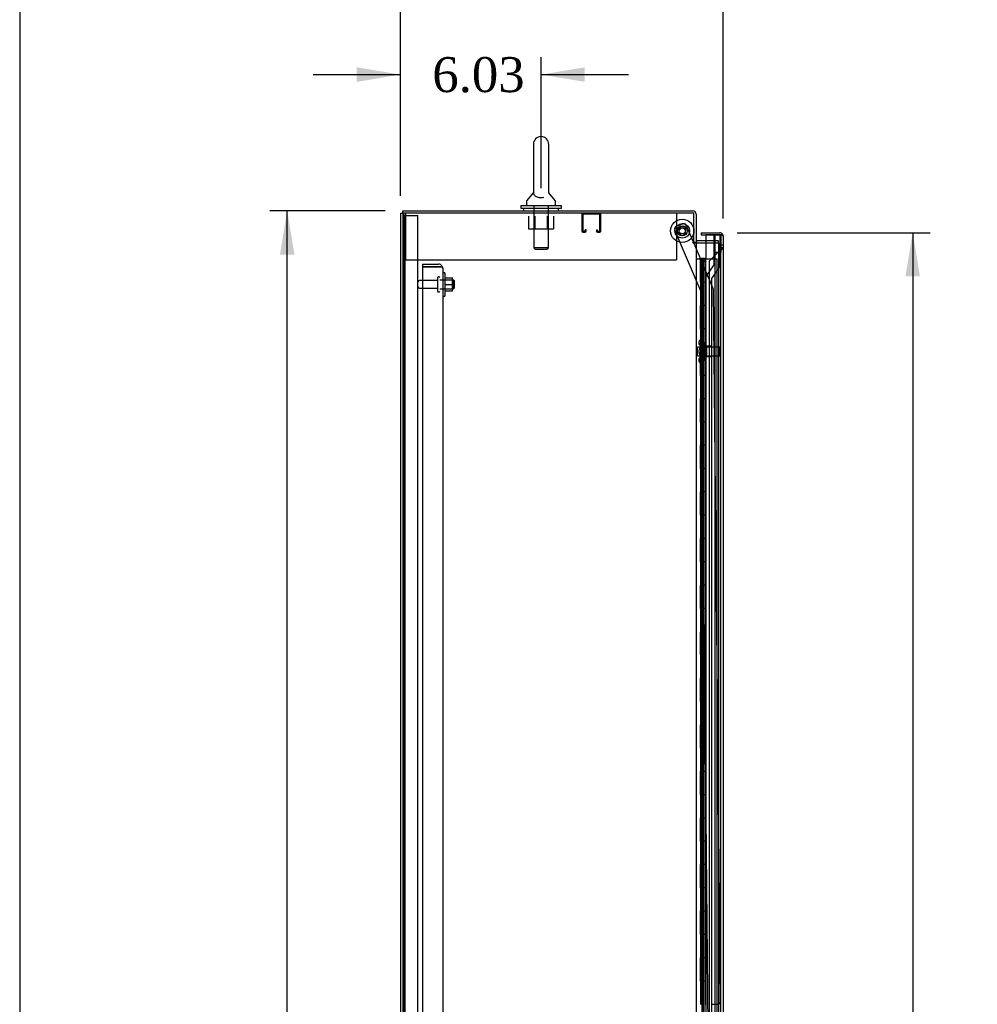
# Model space of a CAD drawing. Header units: inches. Extents: x 1 to 359, y -2 to 239.
# Tile 4 of 23: x 1 to 42, y 116 to 158. Entities that reach past the tile are written whole.
import ezdxf
from ezdxf.enums import TextEntityAlignment as Align
from ezdxf.lldxf.tags import DXFTag

# ---------------------------------------------------------------- set-up
doc = ezdxf.new("R2010")
doc.units = ezdxf.units.IN
doc.header["$MEASUREMENT"] = 0
for name, color, linetype in [('COM40565', 7, 'Continuous'), ('COM43134', 7, 'Continuous'), ('COM50799-4', 7, 'Continuous'), ('COM50800-1', 7, 'Continuous'), ('COM52265-2', 7, 'Continuous'), ('COM54578-68', 7, 'Continuous'), ('COM54837', 7, 'Continuous'), ('COM55702-64', 7, 'Continuous'), ('COM56694-4', 7, 'Continuous'), ('COM70839-4', 7, 'Continuous'), ('COM71162-6', 7, 'Continuous'), ('Default', 7, 'Continuous'), ('GSK11033', 7, 'Continuous'), ('NTS166105', 7, 'Continuous'), ('NTS166905', 7, 'Continuous'), ('NTS18147', 7, 'Continuous'), ('ROL87452', 7, 'Continuous'), ('RVT17786', 7, 'Continuous'), ('SCS00680', 7, 'Continuous'), ('STD26094', 7, 'Continuous'), ('STD26265', 7, 'Continuous'), ('WAF25059', 7, 'Continuous'), ('WAF25362', 7, 'Continuous'), ('WAF25376', 7, 'Continuous'), ('WAM254785', 7, 'Continuous'), ('WAM30038', 7, 'Continuous')]:
    doc.layers.add(name, color=color, linetype=linetype)
doc.styles.add('SEACAD_Times_New_Roman', font='times.ttf')
tags = doc.linetypes.add('HIDDEN2', pattern=[0.1875, 0.125, -0.0625]).pattern_tags.tags
tags[6:7] = [DXFTag(74, 4), DXFTag(75, 0), DXFTag(340, '0'), DXFTag(46, 0.0), DXFTag(50, 0.0), DXFTag(44, 0.0), DXFTag(45, 0.0)]
tags[4:5] = [DXFTag(74, 4), DXFTag(75, 0), DXFTag(340, '0'), DXFTag(46, 0.0), DXFTag(50, 0.0), DXFTag(44, 0.0), DXFTag(45, 0.0)]
doc.dimstyles.new('HAMMOND_(STH_-_300x200)', dxfattribs={"dimtxt": 1.5, "dimasz": 1.875, "dimexe": 0.75, "dimexo": 0.75, "dimgap": 0.375, "dimtad": 0, "dimtih": 1, "dimtoh": 1, "dimzin": 0, "dimdsep": 46, "dimtxsty": 'SEACAD_Times_New_Roman', "dimblk1": '_SE_FILLED', "dimblk2": '_SE_FILLED', "dimsah": 1, "dimcen": 0.75, "dimadec": 0, "dimazin": 0, "dimtfac": 0.8, "dimtofl": 0, "dimtmove": 0, "dimatfit": 3, "dimfxl": 1, "dimtolj": 1, "dimtzin": 0, "dimarcsym": 0})

# ---------------------------------------------------------------- blocks, each defined once
blk = doc.blocks.new('SE3')
at = {"layer": 'COM40565', "color": 7, "linetype": 'HIDDEN2'}
for p, q in [((17.885, 149.586), (17.885, 149.401)), ((17.885, 149.401), (17.885, 147.586)), ((29.51, 149.586), (29.51, 149.401)), ((29.51, 149.401), (29.51, 147.586)), ((17.885, 147.586), (29.51, 147.586))]:
    blk.add_line(p, q, dxfattribs=at)
at = {"layer": 'COM43134', "color": 7, "linetype": 'HIDDEN2'}
for p, q in [((18.601, 147.401), (18.601, 147.276)), ((18.601, 147.401), (19.291, 147.401)), ((18.601, 147.276), (18.601, 79.526)), ((19.291, 147.276), (18.601, 147.276)), ((18.601, 147.276), (19.291, 147.276)), ((19.291, 147.276), (19.291, 147.276)), ((19.291, 147.276), (19.441, 147.276)), ((19.374, 147.276), (19.291, 147.276)), ((19.374, 147.276), (19.441, 147.325)), ((19.476, 147.216), (19.476, 79.586)), ((19.476, 147.216), (19.476, 147.216)), ((19.476, 147.216), (19.476, 147.216))]:
    blk.add_line(p, q, dxfattribs=at)
for start, end in [(36.194, 90), (0.1208, 36.194), (0, 0.0589)]:
    blk.add_arc((19.291, 147.216), 0.185, start, end, dxfattribs=at)
blk.add_open_spline([(19.441, 147.276), (19.452, 147.266), (19.461, 147.256), (19.47, 147.241), (19.473, 147.236), (19.476, 147.226), (19.476, 147.221), (19.476, 147.216)], degree=3, knots=[0, 0, 0, 0, 0.5, 0.5, 0.75, 0.75, 1, 1, 1, 1], dxfattribs=at)
at = {"layer": 'COM50799-4', "color": 7, "linetype": 'Continuous'}
for p, q in [((30.575, 148.743), (30.575, 148.648)), ((30.575, 148.743), (31.369, 148.743)), ((30.575, 148.648), (31.167, 148.648)), ((30.767, 148.648), (30.767, 147.618)), ((31.369, 148.648), (30.767, 148.648)), ((31.369, 148.648), (31.369, 148.648)), ((31.369, 148.648), (31.483, 148.648)), ((31.432, 148.648), (31.369, 148.648)), ((31.432, 148.648), (31.483, 148.687)), ((31.512, 148.6), (31.512, 148.601)), ((31.512, 148.6), (31.512, 148.6)), ((31.512, 148.6), (31.512, 78.636))]:
    blk.add_line(p, q, dxfattribs=at)
at = {"layer": 'COM50799-4', "color": 7, "linetype": 'HIDDEN2'}
for p, q in [((30.709, 147.596), (30.767, 147.654)), ((30.709, 147.596), (30.767, 147.538)), ((30.667, 80.713), (30.667, 147.495)), ((30.767, 147.495), (30.667, 147.495))]:
    blk.add_line(p, q, dxfattribs=at)
at = {"layer": 'COM50799-4', "color": 7, "linetype": 'Continuous'}
for start, end in [(37.5036, 90), (0.1561, 37.5036), (0, 0.0762)]:
    blk.add_arc((31.369, 148.6), 0.143, start, end, dxfattribs=at)
at = {"layer": 'COM50799-4', "color": 7, "linetype": 'HIDDEN2'}
for radius, start in [(0.143, 135), (0.048, 153.6157)]:
    blk.add_arc((30.81, 147.495), radius, start, 180, dxfattribs=at)
at = {"layer": 'COM50799-4', "color": 7, "linetype": 'Continuous'}
blk.add_open_spline([(31.483, 148.648), (31.492, 148.64), (31.5, 148.632), (31.507, 148.62), (31.509, 148.616), (31.512, 148.608), (31.512, 148.604), (31.512, 148.6)], degree=3, knots=[0, 0, 0, 0, 0.5, 0.5, 0.75, 0.75, 1, 1, 1, 1], dxfattribs=at)
at = {"layer": 'COM50800-1', "color": 7, "linetype": 'Continuous'}
for q in [(17.664, 77.651), (17.759, 149.586)]:
    blk.add_line((17.664, 149.586), q, dxfattribs=at)
at = {"layer": 'COM50800-1', "color": 7, "linetype": 'HIDDEN2'}
blk.add_line((17.789, 149.586), (17.789, 77.651), dxfattribs=at)
at = {"layer": 'COM52265-2', "color": 7, "linetype": 'Continuous'}
for p, q in [((17.759, 149.586), (17.759, 77.651)), ((30.257, 149.586), (17.759, 149.586)), ((30.257, 148.336), (30.257, 149.586)), ((30.209, 148.336), (30.209, 148.306)), ((30.209, 148.336), (30.257, 148.336)), ((30.209, 148.306), (30.352, 148.306)), ((30.352, 148.306), (30.352, 78.931)), ((30.4, 148.306), (30.352, 148.306)), ((30.4, 148.306), (30.767, 148.306))]:
    blk.add_line(p, q, dxfattribs=at)
at = {"layer": 'COM52265-2', "color": 7, "linetype": 'HIDDEN2'}
for p, q in [((30.767, 148.306), (31.319, 148.306)), ((31.319, 148.306), (31.319, 78.931))]:
    blk.add_line(p, q, dxfattribs=at)
at = {"layer": 'COM54578-68', "color": 7, "linetype": 'Continuous'}
for p, q in [((30.352, 147.618), (30.564, 147.618)), ((30.564, 147.618), (30.767, 147.618)), ((30.564, 146.618), (30.564, 147.618)), ((30.588, 147.627), (30.588, 147.653)), ((30.588, 147.653), (30.638, 147.653)), ((30.638, 147.627), (30.588, 147.627)), ((30.6, 147.627), (30.6, 147.618)), ((30.638, 147.653), (30.663, 147.653)), ((30.638, 147.627), (30.663, 147.627)), ((30.663, 147.653), (30.713, 147.653)), ((30.713, 147.627), (30.663, 147.627)), ((30.7, 147.618), (30.7, 147.627)), ((30.713, 147.653), (30.713, 147.627)), ((30.767, 146.618), (30.767, 147.618)), ((30.767, 146.618), (30.564, 146.618)), ((30.767, 146.618), (30.564, 146.618)), ((30.564, 145.618), (30.564, 146.618)), ((30.767, 145.618), (30.767, 146.618)), ((30.767, 145.618), (30.564, 145.618)), ((30.767, 145.618), (30.564, 145.618)), ((30.564, 144.618), (30.564, 145.618)), ((30.767, 144.618), (30.767, 145.618)), ((30.767, 144.618), (30.564, 144.618)), ((30.767, 144.618), (30.564, 144.618)), ((30.564, 143.618), (30.564, 144.618)), ((30.767, 143.618), (30.767, 144.618)), ((30.767, 143.618), (30.564, 143.618)), ((30.767, 143.618), (30.564, 143.618)), ((30.564, 142.618), (30.564, 143.618)), ((30.767, 142.618), (30.767, 143.618)), ((30.767, 142.618), (30.564, 142.618)), ((30.767, 142.618), (30.564, 142.618)), ((30.564, 141.618), (30.564, 142.618)), ((30.767, 141.618), (30.767, 142.618)), ((30.767, 141.618), (30.564, 141.618)), ((30.767, 141.618), (30.564, 141.618)), ((30.564, 140.618), (30.564, 141.618)), ((30.767, 140.618), (30.767, 141.618)), ((30.767, 140.618), (30.564, 140.618)), ((30.767, 140.618), (30.564, 140.618)), ((30.564, 139.618), (30.564, 140.618)), ((30.767, 139.618), (30.767, 140.618)), ((30.767, 139.618), (30.564, 139.618)), ((30.767, 139.618), (30.564, 139.618)), ((30.564, 138.618), (30.564, 139.618)), ((30.767, 138.618), (30.767, 139.618)), ((30.767, 138.618), (30.564, 138.618)), ((30.767, 138.618), (30.564, 138.618)), ((30.564, 137.618), (30.564, 138.618)), ((30.767, 137.618), (30.767, 138.618)), ((30.767, 137.618), (30.564, 137.618)), ((30.767, 137.618), (30.564, 137.618)), ((30.564, 136.618), (30.564, 137.618)), ((30.767, 136.618), (30.767, 137.618)), ((30.767, 136.618), (30.564, 136.618)), ((30.767, 136.618), (30.564, 136.618)), ((30.564, 135.618), (30.564, 136.618)), ((30.767, 135.618), (30.767, 136.618)), ((30.767, 135.618), (30.564, 135.618)), ((30.767, 135.618), (30.564, 135.618)), ((30.564, 134.618), (30.564, 135.618)), ((30.767, 134.618), (30.767, 135.618)), ((30.767, 134.618), (30.564, 134.618)), ((30.767, 134.618), (30.564, 134.618)), ((30.564, 133.618), (30.564, 134.618)), ((30.767, 133.618), (30.767, 134.618)), ((30.767, 133.618), (30.564, 133.618)), ((30.767, 133.618), (30.564, 133.618)), ((30.564, 132.618), (30.564, 133.618)), ((30.767, 132.618), (30.767, 133.618)), ((30.767, 132.618), (30.564, 132.618)), ((30.767, 132.618), (30.564, 132.618)), ((30.564, 131.618), (30.564, 132.618)), ((30.767, 131.618), (30.767, 132.618)), ((30.767, 131.618), (30.564, 131.618)), ((30.767, 131.618), (30.564, 131.618)), ((30.564, 130.618), (30.564, 131.618)), ((30.767, 130.618), (30.767, 131.618)), ((30.767, 130.618), (30.564, 130.618)), ((30.767, 130.618), (30.564, 130.618)), ((30.564, 129.618), (30.564, 130.618)), ((30.767, 129.618), (30.767, 130.618)), ((30.767, 129.618), (30.564, 129.618)), ((30.767, 129.618), (30.564, 129.618)), ((30.564, 128.618), (30.564, 129.618)), ((30.767, 128.618), (30.767, 129.618)), ((30.767, 128.618), (30.564, 128.618)), ((30.767, 128.618), (30.564, 128.618)), ((30.564, 127.618), (30.564, 128.618)), ((30.767, 127.618), (30.767, 128.618)), ((30.767, 127.618), (30.564, 127.618)), ((30.767, 127.618), (30.564, 127.618)), ((30.564, 126.618), (30.564, 127.618)), ((30.767, 126.618), (30.767, 127.618)), ((30.767, 126.618), (30.564, 126.618)), ((30.767, 126.618), (30.564, 126.618)), ((30.564, 125.618), (30.564, 126.618)), ((30.767, 125.618), (30.767, 126.618)), ((30.767, 125.618), (30.564, 125.618)), ((30.767, 125.618), (30.564, 125.618)), ((30.564, 124.618), (30.564, 125.618)), ((30.767, 124.618), (30.767, 125.618)), ((30.767, 124.618), (30.564, 124.618)), ((30.767, 124.618), (30.564, 124.618)), ((30.564, 123.618), (30.564, 124.618)), ((30.767, 123.618), (30.767, 124.618)), ((30.767, 123.618), (30.564, 123.618)), ((30.767, 123.618), (30.564, 123.618)), ((30.564, 122.618), (30.564, 123.618)), ((30.767, 122.618), (30.767, 123.618)), ((30.767, 122.618), (30.564, 122.618)), ((30.767, 122.618), (30.564, 122.618)), ((30.564, 121.618), (30.564, 122.618)), ((30.767, 121.618), (30.767, 122.618)), ((30.767, 121.618), (30.564, 121.618)), ((30.767, 121.618), (30.564, 121.618)), ((30.564, 120.618), (30.564, 121.618)), ((30.767, 120.618), (30.767, 121.618)), ((30.767, 120.618), (30.564, 120.618)), ((30.767, 120.618), (30.564, 120.618)), ((30.564, 119.618), (30.564, 120.618)), ((30.767, 119.618), (30.767, 120.618)), ((30.767, 119.618), (30.564, 119.618)), ((30.767, 119.618), (30.564, 119.618)), ((30.564, 118.618), (30.564, 119.618)), ((30.767, 118.618), (30.767, 119.618)), ((30.767, 118.618), (30.564, 118.618)), ((30.767, 118.618), (30.564, 118.618)), ((30.564, 117.618), (30.564, 118.618)), ((30.767, 117.618), (30.767, 118.618)), ((30.767, 117.618), (30.564, 117.618)), ((30.767, 117.618), (30.564, 117.618)), ((30.564, 116.618), (30.564, 117.618)), ((30.767, 116.618), (30.767, 117.618)), ((30.767, 116.618), (30.564, 116.618)), ((30.767, 116.618), (30.564, 116.618)), ((30.564, 115.618), (30.564, 116.618)), ((30.767, 115.618), (30.767, 116.618))]:
    blk.add_line(p, q, dxfattribs=at)
at = {"layer": 'COM54578-68', "color": 7, "linetype": 'HIDDEN2'}
for p, q in [((30.533, 147.618), (30.533, 146.618)), ((30.539, 146.618), (30.539, 147.618)), ((30.6, 147.618), (30.6, 79.618)), ((30.661, 147.618), (30.661, 146.618)), ((30.7, 79.618), (30.7, 147.618)), ((30.767, 147.618), (31.255, 147.618)), ((31.255, 79.618), (31.255, 147.618)), ((30.564, 146.618), (30.533, 146.618)), ((30.533, 146.618), (30.533, 145.618)), ((30.609, 146.618), (30.609, 145.618)), ((30.65, 146.618), (30.65, 145.618)), ((30.533, 145.618), (30.533, 144.618)), ((30.564, 145.618), (30.533, 145.618)), ((30.539, 144.618), (30.539, 145.618)), ((30.661, 145.618), (30.661, 144.618)), ((30.564, 144.618), (30.533, 144.618)), ((30.533, 144.618), (30.533, 143.618)), ((30.609, 144.618), (30.609, 143.618)), ((30.65, 144.618), (30.65, 143.618)), ((30.533, 143.618), (30.533, 142.618)), ((30.564, 143.618), (30.533, 143.618)), ((30.539, 142.618), (30.539, 143.618)), ((30.661, 143.618), (30.661, 142.618)), ((30.564, 142.618), (30.533, 142.618)), ((30.533, 142.618), (30.533, 141.618)), ((30.609, 142.618), (30.609, 141.618)), ((30.65, 142.618), (30.65, 141.618)), ((30.533, 141.618), (30.533, 140.618)), ((30.564, 141.618), (30.533, 141.618)), ((30.539, 140.618), (30.539, 141.618)), ((30.661, 141.618), (30.661, 140.618)), ((30.564, 140.618), (30.533, 140.618)), ((30.533, 140.618), (30.533, 139.618)), ((30.609, 140.618), (30.609, 139.618)), ((30.65, 140.618), (30.65, 139.618)), ((30.533, 139.618), (30.533, 138.618)), ((30.564, 139.618), (30.533, 139.618)), ((30.539, 138.618), (30.539, 139.618)), ((30.661, 139.618), (30.661, 138.618)), ((30.564, 138.618), (30.533, 138.618)), ((30.533, 138.618), (30.533, 137.618)), ((30.609, 138.618), (30.609, 137.618)), ((30.65, 138.618), (30.65, 137.618)), ((30.533, 137.618), (30.533, 136.618)), ((30.564, 137.618), (30.533, 137.618)), ((30.539, 136.618), (30.539, 137.618)), ((30.661, 137.618), (30.661, 136.618)), ((30.564, 136.618), (30.533, 136.618)), ((30.533, 136.618), (30.533, 135.618)), ((30.609, 136.618), (30.609, 135.618)), ((30.65, 136.618), (30.65, 135.618)), ((30.533, 135.618), (30.533, 134.618)), ((30.564, 135.618), (30.533, 135.618)), ((30.539, 134.618), (30.539, 135.618)), ((30.661, 135.618), (30.661, 134.618)), ((30.564, 134.618), (30.533, 134.618)), ((30.533, 134.618), (30.533, 133.618)), ((30.609, 134.618), (30.609, 133.618)), ((30.65, 134.618), (30.65, 133.618)), ((30.533, 133.618), (30.533, 132.618)), ((30.564, 133.618), (30.533, 133.618)), ((30.539, 132.618), (30.539, 133.618)), ((30.661, 133.618), (30.661, 132.618)), ((30.564, 132.618), (30.533, 132.618)), ((30.533, 132.618), (30.533, 131.618)), ((30.609, 132.618), (30.609, 131.618)), ((30.65, 132.618), (30.65, 131.618)), ((30.533, 131.618), (30.533, 130.618)), ((30.564, 131.618), (30.533, 131.618)), ((30.539, 130.618), (30.539, 131.618)), ((30.661, 131.618), (30.661, 130.618)), ((30.564, 130.618), (30.533, 130.618)), ((30.533, 130.618), (30.533, 129.618)), ((30.609, 130.618), (30.609, 129.618)), ((30.65, 130.618), (30.65, 129.618)), ((30.533, 129.618), (30.533, 128.618)), ((30.564, 129.618), (30.533, 129.618)), ((30.539, 128.618), (30.539, 129.618)), ((30.661, 129.618), (30.661, 128.618)), ((30.564, 128.618), (30.533, 128.618)), ((30.533, 128.618), (30.533, 127.618)), ((30.609, 128.618), (30.609, 127.618)), ((30.65, 128.618), (30.65, 127.618)), ((30.533, 127.618), (30.533, 126.618)), ((30.564, 127.618), (30.533, 127.618)), ((30.539, 126.618), (30.539, 127.618)), ((30.661, 127.618), (30.661, 126.618)), ((30.564, 126.618), (30.533, 126.618)), ((30.533, 126.618), (30.533, 125.618)), ((30.609, 126.618), (30.609, 125.618)), ((30.65, 126.618), (30.65, 125.618)), ((30.533, 125.618), (30.533, 124.618)), ((30.564, 125.618), (30.533, 125.618)), ((30.539, 124.618), (30.539, 125.618)), ((30.661, 125.618), (30.661, 124.618)), ((30.564, 124.618), (30.533, 124.618)), ((30.533, 124.618), (30.533, 123.618)), ((30.609, 124.618), (30.609, 123.618)), ((30.65, 124.618), (30.65, 123.618)), ((30.533, 123.618), (30.533, 122.618)), ((30.564, 123.618), (30.533, 123.618)), ((30.539, 122.618), (30.539, 123.618)), ((30.661, 123.618), (30.661, 122.618)), ((30.564, 122.618), (30.533, 122.618)), ((30.533, 122.618), (30.533, 121.618)), ((30.609, 122.618), (30.609, 121.618)), ((30.65, 122.618), (30.65, 121.618)), ((30.533, 121.618), (30.533, 120.618)), ((30.564, 121.618), (30.533, 121.618)), ((30.539, 120.618), (30.539, 121.618)), ((30.661, 121.618), (30.661, 120.618)), ((30.564, 120.618), (30.533, 120.618)), ((30.533, 120.618), (30.533, 119.618)), ((30.609, 120.618), (30.609, 119.618)), ((30.65, 120.618), (30.65, 119.618)), ((30.533, 119.618), (30.533, 118.618)), ((30.564, 119.618), (30.533, 119.618)), ((30.539, 118.618), (30.539, 119.618)), ((30.661, 119.618), (30.661, 118.618)), ((30.564, 118.618), (30.533, 118.618)), ((30.533, 118.618), (30.533, 117.618)), ((30.609, 118.618), (30.609, 117.618)), ((30.65, 118.618), (30.65, 117.618)), ((30.533, 117.618), (30.533, 116.618)), ((30.564, 117.618), (30.533, 117.618)), ((30.539, 116.618), (30.539, 117.618)), ((30.661, 117.618), (30.661, 116.618)), ((30.564, 116.618), (30.533, 116.618)), ((30.533, 116.618), (30.533, 115.618)), ((30.609, 116.618), (30.609, 115.618)), ((30.65, 116.618), (30.65, 115.618))]:
    blk.add_line(p, q, dxfattribs=at)
at = {"layer": 'COM54837', "color": 7, "linetype": 'HIDDEN2'}
for p, q in [((25.444, 149.543), (25.444, 148.816)), ((25.484, 149.543), (25.484, 148.816)), ((26.214, 149.546), (25.487, 149.546)), ((26.217, 148.816), (26.217, 149.543)), ((26.257, 148.816), (26.257, 149.543)), ((25.487, 148.813), (25.589, 148.813)), ((25.592, 148.816), (25.592, 148.867)), ((25.632, 148.867), (25.592, 148.867)), ((25.632, 148.816), (25.632, 148.867)), ((26.069, 148.867), (26.069, 148.816)), ((26.069, 148.867), (26.109, 148.867)), ((26.109, 148.867), (26.109, 148.816)), ((26.112, 148.813), (26.214, 148.813)), ((25.487, 148.773), (25.589, 148.773)), ((26.112, 148.773), (26.214, 148.773))]:
    blk.add_line(p, q, dxfattribs=at)
for centre, radius, start, end in [((25.487, 149.543), 0.043, 90, 180), ((25.487, 149.543), 0.003, 90, 180), ((26.214, 149.543), 0.043, 0, 90), ((26.214, 149.543), 0.003, 0, 90), ((25.487, 148.816), 0.043, 180, 270), ((25.487, 148.816), 0.003, 180, 270), ((25.589, 148.816), 0.003, 270, 0), ((25.589, 148.816), 0.043, 270, 0), ((26.112, 148.816), 0.043, 180, 270), ((26.112, 148.816), 0.003, 180, 270), ((26.214, 148.816), 0.003, 270, 0), ((26.214, 148.816), 0.043, 270, 0)]:
    blk.add_arc(centre, radius, start, end, dxfattribs=at)
at = {"layer": 'COM55702-64', "color": 7, "linetype": 'HIDDEN2'}
for p, q in [((17.861, 149.483), (17.789, 149.483)), ((17.861, 77.733), (17.861, 149.483)), ((17.861, 149.483), (17.977, 149.483)), ((17.977, 149.483), (18.227, 149.483)), ((18.227, 149.483), (18.414, 149.483)), ((18.414, 77.733), (18.414, 149.483))]:
    blk.add_line(p, q, dxfattribs=at)
at = {"layer": 'COM56694-4', "color": 7, "linetype": 'HIDDEN2'}
for p, q in [((31.369, 147.98), (30.912, 147.523)), ((31.417, 148.22), (31.512, 148.22)), ((31.512, 148.095), (31.417, 148.095)), ((30.912, 147.523), (30.912, 79.713))]:
    blk.add_line(p, q, dxfattribs=at)
at = {"layer": 'COM56694-4', "color": 7, "linetype": 'Continuous'}
for start, end in [(23.9858, 37.5036), (0, 21.6197)]:
    blk.add_arc((31.369, 148.6), 0.143, start, end, dxfattribs=at)
at = {"layer": 'COM56694-4', "color": 7, "linetype": 'HIDDEN2'}
for points in [[(31.369, 147.98), (31.388, 147.99), (31.407, 147.999), (31.441, 148.019), (31.457, 148.028), (31.484, 148.047), (31.494, 148.057), (31.509, 148.076), (31.512, 148.086), (31.512, 148.095)], [(31.369, 147.98), (31.376, 147.99), (31.382, 147.999), (31.394, 148.019), (31.399, 148.028), (31.408, 148.047), (31.411, 148.057), (31.416, 148.076), (31.417, 148.086), (31.417, 148.095)]]:
    blk.add_open_spline(points, degree=3, knots=[0, 0, 0, 0, 0.25, 0.25, 0.5, 0.5, 0.75, 0.75, 1, 1, 1, 1], dxfattribs=at)
at = {"layer": 'COM70839-4', "color": 7, "linetype": 'HIDDEN2'}
for p, q in [((30.564, 146.212), (29.438, 148.857)), ((29.504, 149.021), (29.762, 149.131)), ((30.237, 148.336), (29.926, 149.065)), ((31.085, 146.346), (30.25, 148.306)), ((31.394, 115.748), (31.095, 146.298)), ((30.876, 114.368), (30.564, 146.212)), ((31.059, 115.62), (31.27, 115.622))]:
    blk.add_line(p, q, dxfattribs=at)
at = {"layer": 'COM70839-4', "color": 7, "linetype": 'Continuous'}
blk.add_line((30.25, 148.306), (30.237, 148.336), dxfattribs=at)
at = {"layer": 'COM70839-4', "color": 7, "linetype": 'HIDDEN2'}
blk.add_circle((29.757, 148.824), 0.129, dxfattribs=at)
for centre, start, end in [((29.553, 148.906), 113.0727, 203.0727), ((29.811, 149.016), 23.0727, 113.0727), ((30.97, 146.297), 0.5607, 23.0727), ((31.269, 115.747), 270.5607, 0.5607)]:
    blk.add_arc(centre, 0.125, start, end, dxfattribs=at)
at = {"layer": 'COM71162-6', "color": 7, "linetype": 'Continuous'}
for p, q in [((17.759, 149.681), (30.209, 149.681)), ((17.759, 149.586), (17.759, 149.681)), ((30.352, 149.538), (30.352, 148.336)), ((30.767, 148.401), (30.4, 148.401)), ((30.257, 148.336), (30.352, 148.336))]:
    blk.add_line(p, q, dxfattribs=at)
at = {"layer": 'COM71162-6', "color": 7, "linetype": 'HIDDEN2'}
for p, q in [((31.319, 148.401), (30.767, 148.401)), ((31.319, 148.306), (31.319, 148.401))]:
    blk.add_line(p, q, dxfattribs=at)
at = {"layer": 'COM71162-6', "color": 7, "linetype": 'Continuous'}
for centre, radius, start, end in [((30.209, 149.538), 0.143, 0, 90), ((30.4, 148.449), 0.048, 180, 270), ((30.4, 148.449), 0.143, 232.2051, 270)]:
    blk.add_arc(centre, radius, start, end, dxfattribs=at)
at = {"layer": 'COM71162-6', "color": 7, "linetype": 'HIDDEN2'}
blk.add_arc((30.209, 149.538), 0.048, 0, 90, dxfattribs=at)
at = {"layer": 'GSK11033', "color": 7, "linetype": 'HIDDEN2'}
for p, q in [((31.368, 148.639), (31.118, 148.639)), ((31.118, 148.639), (31.118, 147.371)), ((31.167, 147.898), (31.167, 148.648)), ((31.368, 148.639), (31.368, 147.293)), ((31.417, 148.648), (31.417, 147.898)), ((31.417, 147.898), (31.167, 147.898)), ((31.167, 79.338), (31.167, 147.898)), ((31.417, 147.898), (31.167, 147.898)), ((31.417, 79.338), (31.417, 147.898)), ((31.118, 147.371), (30.762, 146.864)), ((31.368, 147.293), (31.012, 146.785)), ((30.762, 146.864), (30.762, 80.364)), ((31.012, 146.785), (31.012, 80.443))]:
    blk.add_line(p, q, dxfattribs=at)
at = {"layer": 'GSK11033', "color": 7, "linetype": 'Continuous'}
for p, q in [((31.167, 148.648), (31.417, 148.648)), ((31.167, 148.648), (31.167, 148.648)), ((31.417, 148.648), (31.417, 148.648))]:
    blk.add_line(p, q, dxfattribs=at)
at = {"layer": 'NTS166105', "color": 7, "linetype": 'HIDDEN2'}
for p, q in [((19.572, 146.802), (19.892, 146.802)), ((19.892, 146.527), (19.892, 146.802)), ((19.572, 146.527), (19.892, 146.527)), ((19.892, 146.252), (19.892, 146.527)), ((19.572, 146.252), (19.892, 146.252))]:
    blk.add_line(p, q, dxfattribs=at)
at = {"layer": 'NTS166905', "color": 7, "linetype": 'HIDDEN2'}
for p, q in [((23.162, 149.461), (23.162, 148.916)), ((23.434, 149.461), (23.434, 148.916)), ((23.96, 149.461), (23.96, 148.916)), ((24.235, 149.461), (24.235, 148.916)), ((23.162, 148.916), (23.434, 148.916)), ((23.434, 148.916), (23.96, 148.916)), ((23.96, 148.916), (24.235, 148.916))]:
    blk.add_line(p, q, dxfattribs=at)
at = {"layer": 'NTS18147', "color": 7, "linetype": 'HIDDEN2'}
for p, q in [((30.527, 144.144), (30.527, 144.148)), ((30.59, 144.148), (30.527, 144.148)), ((30.59, 144.144), (30.59, 144.148)), ((30.465, 144.049), (30.465, 143.995)), ((30.527, 144.144), (30.59, 144.144)), ((30.527, 143.955), (30.527, 143.837)), ((30.59, 143.955), (30.527, 143.955)), ((30.527, 143.837), (30.59, 143.837)), ((30.59, 143.955), (30.59, 144.144)), ((30.59, 143.837), (30.59, 143.955)), ((31.027, 143.868), (30.59, 143.868)), ((30.59, 143.46), (30.59, 143.837)), ((31.027, 143.428), (31.027, 143.868)), ((30.465, 143.302), (30.465, 143.247)), ((30.527, 143.46), (30.527, 143.342)), ((30.59, 143.46), (30.527, 143.46)), ((30.527, 143.342), (30.59, 143.342)), ((30.59, 143.342), (30.59, 143.46)), ((30.59, 143.428), (31.027, 143.428)), ((30.59, 143.153), (30.59, 143.342)), ((30.527, 143.153), (30.527, 143.148)), ((30.59, 143.153), (30.527, 143.153)), ((30.527, 143.148), (30.59, 143.148)), ((30.59, 143.153), (30.59, 143.148))]:
    blk.add_line(p, q, dxfattribs=at)
blk.add_arc((30.783, 143.648), 0.318, 143.6338, 216.3662, dxfattribs=at)
for centre, start_param, end_param in [((30.783, 144.049), 2.506883, 3.776302), ((30.783, 143.995), 3.141593, 3.776302), ((30.783, 143.247), 2.506883, 3.776302), ((30.783, 143.302), 2.506883, 3.141593)]:
    blk.add_ellipse(centre, major_axis=(0.318, 0), ratio=0.5, start_param=start_param, end_param=end_param, dxfattribs=at)
at = {"layer": 'ROL87452', "color": 7, "linetype": 'HIDDEN2'}
for radius in [0.5, 0.206]:
    blk.add_circle((29.757, 148.824), radius, dxfattribs=at)
at = {"layer": 'RVT17786', "color": 7, "linetype": 'HIDDEN2'}
blk.add_circle((29.757, 148.824), 0.217, dxfattribs=at)
at = {"layer": 'SCS00680', "color": 7, "linetype": 'Continuous'}
for p, q in [((23.366, 152.54), (23.366, 150.47)), ((24.028, 150.469), (24.028, 152.54)), ((23.072, 150.094), (23.072, 149.975)), ((23.357, 150.459), (23.086, 150.132)), ((23.362, 150.466), (23.358, 150.461)), ((24.308, 150.132), (24.037, 150.459)), ((24.322, 149.975), (24.322, 150.094))]:
    blk.add_line(p, q, dxfattribs=at)
at = {"layer": 'SCS00680', "color": 7, "linetype": 'HIDDEN2'}
for p, q in [((23.385, 149.915), (23.385, 148.1)), ((24.009, 148.1), (24.009, 149.915)), ((24.009, 148.1), (23.385, 148.1)), ((23.385, 148.1), (23.445, 148.04)), ((23.445, 148.04), (23.949, 148.04)), ((23.949, 148.04), (24.009, 148.1))]:
    blk.add_line(p, q, dxfattribs=at)
at = {"layer": 'SCS00680', "color": 7, "linetype": 'Continuous'}
for centre, radius, start, end in [((23.697, 152.54), 0.331, 0, 180), ((23.132, 150.094), 0.06, 140.3214, 180), ((24.05, 150.475), 0.0198, 206.4415, 230.4073), ((24.262, 150.094), 0.06, 0, 39.6786), ((23.132, 149.975), 0.06, 180, 270), ((24.262, 149.975), 0.06, 270, 0)]:
    blk.add_arc(centre, radius, start, end, dxfattribs=at)
blk.add_open_spline([(23.366, 150.474), (23.366, 150.472), (23.366, 150.468), (23.366, 150.455), (23.368, 150.443), (23.377, 150.406), (23.39, 150.377), (23.44, 150.325), (23.478, 150.3), (23.579, 150.265), (23.643, 150.255), (23.745, 150.257), (23.781, 150.261), (23.815, 150.269)], degree=3, knots=[0.7034298, 0.7034298, 0.7034298, 0.7034298, 0.71875, 0.71875, 0.75, 0.75, 0.8125, 0.8125, 0.875, 0.875, 0.9375, 0.9375, 0.9733734, 0.9733734, 0.9733734, 0.9733734], dxfattribs=at)
at = {"layer": 'STD26094', "color": 7, "linetype": 'HIDDEN2'}
for p, q in [((19.251, 146.691), (18.474, 146.691)), ((19.251, 146.821), (19.251, 146.231)), ((19.321, 146.851), (19.281, 146.851)), ((19.939, 146.713), (19.351, 146.713)), ((19.939, 146.713), (19.939, 146.338)), ((19.976, 146.676), (19.939, 146.713)), ((18.474, 146.361), (19.251, 146.361)), ((19.351, 146.338), (19.939, 146.338)), ((19.939, 146.338), (19.976, 146.376)), ((19.976, 146.376), (19.976, 146.676)), ((19.281, 146.201), (19.321, 146.201))]:
    blk.add_line(p, q, dxfattribs=at)
for centre, radius, start, end in [((18.474, 146.631), 0.06, 90, 180), ((19.281, 146.821), 0.03, 90, 180), ((19.321, 146.821), 0.03, 0, 90), ((18.474, 146.421), 0.06, 180, 270), ((19.281, 146.231), 0.03, 180, 270), ((19.321, 146.231), 0.03, 270, 0)]:
    blk.add_arc(centre, radius, start, end, dxfattribs=at)
at = {"layer": 'STD26265', "color": 7, "linetype": 'HIDDEN2'}
for p, q in [((30.417, 143.463), (30.417, 143.833)), ((31.382, 143.833), (30.417, 143.833)), ((31.382, 143.463), (31.382, 143.833)), ((31.417, 143.798), (31.382, 143.833)), ((30.417, 143.463), (31.382, 143.463)), ((31.382, 143.463), (31.417, 143.498))]:
    blk.add_line(p, q, dxfattribs=at)
at = {"layer": 'WAF25059', "color": 7, "linetype": 'HIDDEN2'}
for p, q in [((19.572, 147.026), (19.476, 147.026)), ((19.572, 147.026), (19.572, 146.026)), ((19.476, 146.026), (19.572, 146.026))]:
    blk.add_line(p, q, dxfattribs=at)
at = {"layer": 'WAF25362', "color": 7, "linetype": 'Continuous'}
for p, q in [((22.822, 149.915), (24.572, 149.915)), ((22.822, 149.915), (22.822, 149.806)), ((22.822, 149.806), (24.572, 149.806)), ((24.572, 149.806), (24.572, 149.915))]:
    blk.add_line(p, q, dxfattribs=at)
at = {"layer": 'WAF25376', "color": 7, "linetype": 'HIDDEN2'}
for radius in [0.315, 0.14]:
    blk.add_circle((29.757, 148.824), radius, dxfattribs=at)
at = {"layer": 'WAM254785', "color": 7, "linetype": 'Continuous'}
for p, q in [((22.947, 149.806), (22.947, 149.681)), ((24.447, 149.681), (24.447, 149.806))]:
    blk.add_line(p, q, dxfattribs=at)
at = {"layer": 'WAM30038', "color": 7, "linetype": 'HIDDEN2'}
for p, q in [((30.715, 144.023), (30.715, 143.273)), ((30.739, 144.023), (30.715, 144.023)), ((30.739, 144.023), (30.739, 143.273)), ((30.803, 143.822), (30.758, 143.85)), ((30.758, 143.826), (30.803, 143.797)), ((30.767, 143.821), (30.787, 143.809)), ((30.787, 143.809), (30.803, 143.822)), ((30.803, 143.877), (30.803, 143.822)), ((30.803, 143.797), (30.803, 143.666)), ((30.787, 143.487), (30.748, 143.463)), ((30.803, 143.666), (30.758, 143.666)), ((30.758, 143.631), (30.803, 143.631)), ((30.803, 143.499), (30.758, 143.471)), ((30.758, 143.446), (30.803, 143.475)), ((30.803, 143.475), (30.787, 143.487)), ((30.803, 143.631), (30.803, 143.499)), ((30.803, 143.475), (30.803, 143.42)), ((30.715, 143.273), (30.739, 143.273))]:
    blk.add_line(p, q, dxfattribs=at)
for centre, radius, start, end in [((31.326, 144.554), 0.854, 226.5547, 228.2901), ((30.757, 143.648), 0.0182, 87.1609, 177.9942), ((30.757, 143.649), 0.0181, 181.7718, 273.073), ((31.323, 142.745), 0.85, 131.7058, 133.4493)]:
    blk.add_arc(centre, radius, start, end, dxfattribs=at)
for points, knots in [([(30.739, 143.85), (30.739, 143.848), (30.739, 143.846), (30.742, 143.841), (30.744, 143.838), (30.749, 143.832), (30.753, 143.828), (30.758, 143.826)], [0, 0, 0, 0, 0.25, 0.25, 0.5, 0.5, 1, 1, 1, 1]), ([(30.758, 143.85), (30.755, 143.852), (30.753, 143.853), (30.749, 143.855), (30.747, 143.855), (30.745, 143.855), (30.745, 143.855), (30.744, 143.855)], [0, 0, 0, 0, 0.25, 0.25, 0.5, 0.5, 0.5626015, 0.5626015, 0.5626015, 0.5626015]), ([(30.758, 143.917), (30.76, 143.915), (30.762, 143.913), (30.764, 143.911), (30.777, 143.899), (30.79, 143.888), (30.803, 143.877)], [0, 0, 0, 0, 0.141448, 0.141448, 0.141448, 1, 1, 1, 1]), ([(30.758, 143.471), (30.755, 143.47), (30.753, 143.468), (30.749, 143.465), (30.747, 143.463), (30.744, 143.458), (30.742, 143.456), (30.739, 143.451), (30.739, 143.448), (30.739, 143.446)], [0, 0, 0, 0, 0.25, 0.25, 0.5, 0.5, 0.75, 0.75, 1, 1, 1, 1]), ([(30.744, 143.441), (30.745, 143.441), (30.745, 143.441), (30.749, 143.442), (30.753, 143.444), (30.758, 143.446)], [0.4389304, 0.4389304, 0.4389304, 0.4389304, 0.5, 0.5, 1, 1, 1, 1]), ([(30.803, 143.42), (30.79, 143.409), (30.777, 143.397), (30.764, 143.386), (30.762, 143.384), (30.76, 143.382), (30.758, 143.38)], [0, 0, 0, 0, 0.858552, 0.858552, 0.858552, 1, 1, 1, 1])]:
    blk.add_open_spline(points, degree=3, knots=knots, dxfattribs=at)
blk = doc.blocks.new('DMBLK3050')
at = {"layer": 'Default', "linetype": 'Continuous'}
for points in [[(15.789, 155.847), (15.789, 155.222), (17.664, 155.534)], [(25.572, 155.847), (23.697, 155.534), (25.572, 155.222)]]:
    blk.add_hatch(color=7, dxfattribs=at).paths.add_polyline_path(points)
at = {"layer": 'Default', "color": 7, "linetype": 'Continuous'}
for p, q in [((17.664, 150.336), (17.664, 156.284)), ((23.697, 150.665), (23.697, 156.284)), ((13.914, 155.534), (17.664, 155.534)), ((23.697, 155.534), (27.447, 155.534))]:
    blk.add_line(p, q, dxfattribs=at)
at = {"layer": 'Default', "color": 7, "linetype": 'Continuous', "style": 'SEACAD_Times_New_Roman'}
blk.add_text('6.03', height=1.5, dxfattribs=at).set_placement((19.028, 156.284), align=Align.TOP_LEFT)
blk = doc.blocks.new('_SE_FILLED')
at = {"color": 0}
blk.add_line((0, 0), (-1, 0), dxfattribs=at)
blk.add_solid([(0, 0), (-1, -0.1665), (-1, 0.1665), (0, 0)], dxfattribs=at)
blk = doc.blocks.new('DMBLK3051')
at = {"layer": 'Default', "linetype": 'Continuous'}
for points in [[(12.489, 147.806), (13.114, 147.806), (12.801, 149.681)], [(12.489, 67.431), (12.801, 65.556), (13.114, 67.431)]]:
    blk.add_hatch(color=7, dxfattribs=at).paths.add_polyline_path(points)
at = {"layer": 'Default', "color": 7, "linetype": 'Continuous'}
for p, q in [((17.009, 149.681), (12.051, 149.681)), ((12.801, 108.893), (12.801, 149.681)), ((12.801, 65.556), (12.801, 106.868)), ((23.258, 65.556), (12.051, 65.556))]:
    blk.add_line(p, q, dxfattribs=at)
at = {"layer": 'Default', "color": 7, "linetype": 'Continuous', "style": 'SEACAD_Times_New_Roman'}
blk.add_text('84.13', height=1.5, dxfattribs=at).set_placement((10.242, 108.368), align=Align.TOP_LEFT)
blk = doc.blocks.new('DMBLK3061')
at = {"layer": 'Default', "linetype": 'Continuous'}
for points in [[(19.539, 159.648), (17.664, 159.336), (19.539, 159.023)], [(29.637, 159.648), (29.637, 159.023), (31.512, 159.336)]]:
    blk.add_hatch(color=7, dxfattribs=at).paths.add_polyline_path(points)
at = {"layer": 'Default', "color": 7, "linetype": 'Continuous'}
for p, q in [((17.664, 150.336), (17.664, 160.086)), ((31.512, 149.35), (31.512, 160.086)), ((17.664, 159.336), (21.504, 159.336)), ((27.673, 159.336), (31.512, 159.336))]:
    blk.add_line(p, q, dxfattribs=at)
at = {"layer": 'Default', "color": 7, "linetype": 'Continuous', "style": 'SEACAD_Times_New_Roman'}
blk.add_text('13.85', height=1.5, dxfattribs=at).set_placement((22.029, 160.086), align=Align.TOP_LEFT)
blk = doc.blocks.new('DMBLK3067')
at = {"layer": 'Default', "linetype": 'Continuous'}
for points in [[(39.96, 146.868), (39.648, 148.743), (39.335, 146.868)], [(39.96, 80.368), (39.335, 80.368), (39.648, 78.493)]]:
    blk.add_hatch(color=7, dxfattribs=at).paths.add_polyline_path(points)
at = {"layer": 'Default', "color": 7, "linetype": 'Continuous'}
for p, q in [((32.119, 148.743), (40.398, 148.743)), ((39.648, 148.743), (39.648, 114.893)), ((39.648, 110.618), (39.648, 78.493)), ((32.119, 78.493), (40.398, 78.493))]:
    blk.add_line(p, q, dxfattribs=at)
at = {"layer": 'Default', "color": 7, "linetype": 'Continuous', "style": 'SEACAD_Times_New_Roman'}
for s, p in [('70.25', (37.088, 114.368)), ('DOOR ', (36.217, 112.118))]:
    blk.add_text(s, height=1.5, dxfattribs=at).set_placement(p, align=Align.TOP_LEFT)
blk = doc.blocks.new('BORDER')
at = {"layer": 'Default', "color": 7, "linetype": 'Continuous'}
blk.add_line((-41.86, 27.86), (-41.86, 0), dxfattribs=at)

msp = doc.modelspace()

# ---------------------------------------------------------------- block references
at = {"layer": 'Default', "color": 7, "xscale": 8.55, "yscale": 8.55, "zscale": 8.55}
msp.add_blockref('BORDER', (359.223, 0.67), dxfattribs=at)
at = {"layer": 'Default'}
msp.add_blockref('SE3', (0, 0), dxfattribs=at)

# ---------------------------------------------------------------- dimensions: what is measured, and where the dimension line sits
at = {"layer": 'Default', "color": 7, "linetype": 'Continuous'}
for base, p2, picture, middle in [((31.512, 159.336), (31.512, 148.6), 'DMBLK3061', (24.588, 159.336)), ((23.697, 155.534), (23.697, 149.915), 'DMBLK3050', (21.019, 155.534))]:
    dim = msp.add_linear_dim(base=base, p1=(17.664, 149.586), p2=p2, text='\\A1;<>', dimstyle='HAMMOND_(STH_-_300x200)', dxfattribs=at)
    dim.commit()
    dim.dimension.update_dxf_attribs({"geometry": picture, "text_midpoint": middle, "dimtype": 160})
for base, p1, p2, text, picture, middle in [((12.801470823, 149.680798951), (24.008446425, 65.555798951), (17.759446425, 149.680798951), '\\A1;<>', 'DMBLK3051', (12.801470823, 107.618299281)), ((39.648, 78.493), (31.369, 148.743), (30.575, 78.493), '\\A1;<>\\PDOOR ', 'DMBLK3067', (39.648, 113.618))]:
    dim = msp.add_linear_dim(base=base, p1=p1, p2=p2, angle=90, text=text, dimstyle='HAMMOND_(STH_-_300x200)', dxfattribs=at)
    dim.commit()
    dim.dimension.update_dxf_attribs({"geometry": picture, "text_midpoint": middle, "dimtype": 160})

doc.saveas('drawing.dxf')
